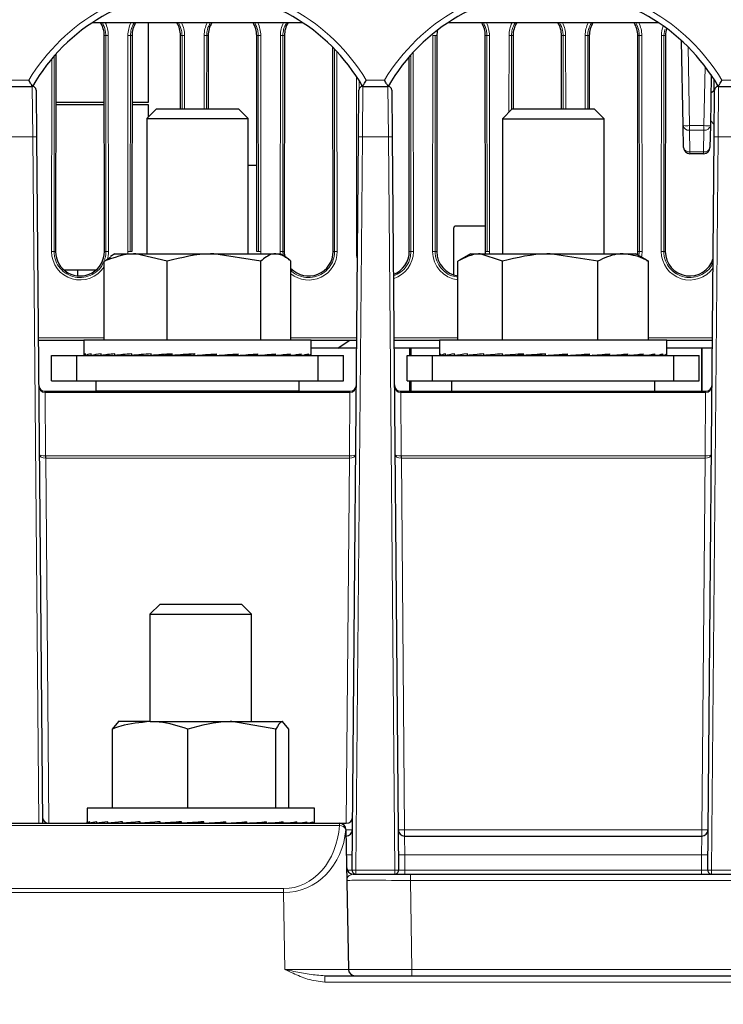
# Paper-space layout 'Blatt3' of a CAD drawing. Header units: millimetres. Extents: x 5 to 418, y 2 to 292.
# Tile 4 of 28: x 170 to 207, y 133 to 184. Entities that reach past the tile are written whole.
import ezdxf

# ---------------------------------------------------------------- set-up
doc = ezdxf.new("R2010")
doc.units = ezdxf.units.MM
doc.layers.add('SLD-0', color=7, linetype='Continuous')
doc.styles.add('SLDTEXTSTYLE1', font='TXT', dxfattribs={"width": 0.605})
doc.dimstyles.new('SLDDIMSTYLE3', dxfattribs={"dimtxt": 3.5, "dimasz": 3.302, "dimexe": 0, "dimexo": 0.0625, "dimgap": 0.875, "dimtad": 1, "dimlfac": 1.5, "dimrnd": 1e-09, "dimzin": 12, "dimdsep": 46, "dimtxsty": 'SLDTEXTSTYLE1', "dimsah": 1, "dimcen": 0.09, "dimadec": 0, "dimazin": 3, "dimtfac": 1, "dimtofl": 0, "dimtmove": 0, "dimatfit": 3, "dimfxl": 1, "dimfrac": 2, "dimtolj": 1, "dimtzin": 12, "dimarcsym": 0})

# ---------------------------------------------------------------- blocks, each defined once
blk = doc.blocks.new('_D_15')
at = {"layer": 'SLD-0', "color": 7}
for p, q in [((189.984, 248.694), (106.375, 248.694)), ((107.375, 128.76), (107.375, 248.694)), ((138.662, 128.76), (106.375, 128.76))]:
    blk.add_line(p, q, dxfattribs=at)
for points in [[(107.375, 248.694), (106.867, 245.392), (107.883, 245.392)], [(107.375, 128.76), (107.883, 132.062), (106.867, 132.062)]]:
    blk.add_solid(points, dxfattribs=at)
at = {"layer": 'SLD-0', "color": 7, "insert": (102.864, 182.711), "char_height": 3.5, "attachment_point": 1, "rotation": 90, "style": 'SLDTEXTSTYLE1'}
blk.add_mtext('179,9', dxfattribs=at)
blk = doc.blocks.new('_D_16')
at = {"layer": 'SLD-0', "color": 7}
for p, q in [((135.329, 131.427), (135.329, 266.667)), ((325.329, 131.427), (325.329, 266.667)), ((135.329, 265.667), (325.329, 265.667))]:
    blk.add_line(p, q, dxfattribs=at)
for points in [[(135.329, 265.667), (138.631, 265.159), (138.631, 266.175)], [(325.329, 265.667), (322.027, 266.175), (322.027, 265.159)]]:
    blk.add_solid(points, dxfattribs=at)
at = {"layer": 'SLD-0', "color": 7, "insert": (226.318, 270.178), "char_height": 3.5, "attachment_point": 1, "style": 'SLDTEXTSTYLE1'}
blk.add_mtext('285', dxfattribs=at)

psp = doc.layouts.new('Blatt3')

# ---------------------------------------------------------------- linework, layer by layer
at = {"color": 7, "linetype": 'Continuous', "lineweight": 25}
for p, q in [((185.3597, 184.0937), (174.2976, 184.0937)), ((177.262, 179.9275), (177.262, 184.0937)), ((204.0264, 184.0937), (192.9643, 184.0937)), ((174.9441, 172.0937), (174.9337, 183.427)), ((176.3903, 183.427), (176.3799, 172.0937)), ((178.9373, 179.5775), (178.9337, 183.427)), ((180.3903, 183.427), (180.3868, 179.5775)), ((182.9441, 172.0937), (182.9337, 183.427)), ((184.3903, 183.427), (184.3799, 172.0937)), ((192.3903, 183.427), (192.3799, 172.0937)), ((194.9441, 172.0937), (194.9337, 183.427)), ((196.3903, 183.427), (196.3868, 179.5749)), ((198.9373, 179.5749), (198.9337, 183.427)), ((200.3903, 183.427), (200.3868, 179.5749)), ((202.9441, 172.0937), (202.9337, 183.427)), ((204.3903, 183.427), (204.3799, 172.0937)), ((205.3144, 178.6982), (205.2367, 183.1504)), ((172.3894, 182.4484), (172.3799, 172.0937)), ((186.9441, 172.0937), (186.9343, 182.8013)), ((190.9441, 172.0937), (190.9348, 182.3112)), ((206.7894, 181.3556), (206.743, 178.6982)), ((206.9364, 180.5394), (206.9358, 181.1326)), ((169.8332, 180.7603), (171.1575, 180.7603)), ((171.3575, 180.5621), (171.3788, 178.1169)), ((188.2786, 178.1169), (188.2999, 180.5621)), ((188.4999, 180.7603), (189.8241, 180.7603)), ((190.0241, 180.5621), (190.0455, 178.1169)), ((206.7732, 180.4273), (206.9666, 180.5602)), ((206.9452, 178.1169), (206.9666, 180.5621)), ((207.1666, 180.7603), (208.4908, 180.7603)), ((174.9371, 179.7941), (172.387, 179.7941)), ((172.3871, 179.9275), (174.9369, 179.9275)), ((177.262, 179.7941), (176.387, 179.7941)), ((176.3871, 179.9275), (177.262, 179.9275)), ((177.262, 179.1661), (177.262, 179.7941)), ((177.6734, 179.5775), (177.162, 179.0661)), ((177.6734, 179.5775), (181.984, 179.5775)), ((182.4954, 179.0661), (181.984, 179.5775)), ((196.34, 179.5749), (195.8287, 179.0636)), ((196.34, 179.5749), (200.6507, 179.5749)), ((201.162, 179.0636), (200.6507, 179.5749)), ((177.162, 179.0661), (177.162, 171.9775)), ((177.162, 179.0661), (182.4954, 179.0661)), ((182.4954, 171.9775), (182.4954, 179.0661)), ((195.8287, 179.0636), (195.8287, 171.9749)), ((195.8287, 179.0636), (201.162, 179.0636)), ((201.162, 171.9749), (201.162, 179.0636)), ((206.9509, 178.7603), (206.7477, 178.9671)), ((206.9392, 177.4275), (206.938, 178.7734)), ((205.3343, 177.5545), (205.3144, 178.6982)), ((206.743, 178.6982), (206.723, 177.5545)), ((171.3788, 178.1169), (171.6932, 142.0937)), ((187.9427, 139.6287), (188.2786, 178.1169)), ((190.0455, 178.1169), (190.3813, 139.6287)), ((206.6094, 139.6287), (206.9452, 178.1169)), ((206.3897, 177.227), (205.6676, 177.227)), ((182.4954, 176.627), (182.94, 176.627)), ((193.262, 173.2937), (193.262, 170.8744)), ((194.9429, 173.427), (193.3954, 173.427)), ((174.9253, 171.5904), (175.2671, 171.797)), ((174.9253, 167.4441), (174.9253, 171.5904)), ((175.4954, 171.9775), (175.259, 171.841)), ((175.4954, 171.9775), (176.5827, 171.9775)), ((178.2402, 171.5904), (176.5827, 171.9775)), ((176.5827, 171.9775), (180.6919, 171.9775)), ((178.2402, 167.4441), (178.2402, 171.5904)), ((183.1436, 171.5904), (180.6919, 171.9775)), ((180.6919, 171.9775), (183.9378, 171.9775)), ((183.1436, 167.4441), (183.1436, 171.5904)), ((183.9378, 171.9775), (184.162, 171.9775)), ((184.3984, 171.841), (184.162, 171.9775)), ((184.7321, 167.4441), (184.7321, 171.5904)), ((193.4949, 167.4416), (193.4949, 171.5879)), ((194.162, 171.9749), (193.5796, 171.6387)), ((194.162, 171.9749), (194.6668, 171.9749)), ((195.8388, 171.5879), (194.6668, 171.9749)), ((194.6668, 171.9749), (198.339, 171.9749)), ((195.8388, 167.4416), (195.8388, 171.5879)), ((200.8392, 171.5879), (198.339, 171.9749)), ((198.339, 171.9749), (202.1675, 171.9749)), ((200.8392, 167.4416), (200.8392, 171.5879)), ((202.1675, 171.9749), (202.8287, 171.9749)), ((203.4111, 171.6387), (202.8287, 171.9749)), ((203.4011, 171.6214), (203.4958, 171.5879)), ((203.4958, 167.4416), (203.4958, 171.5879)), ((172.8179, 171.1274), (174.5061, 171.1274)), ((173.5287, 171.1274), (173.5287, 170.8173)), ((173.862, 167.427), (171.4721, 167.427)), ((173.862, 167.4441), (173.862, 166.6557)), ((185.4867, 167.4441), (173.862, 167.4441)), ((185.7954, 167.4441), (185.4867, 167.4441)), ((185.7954, 166.6557), (185.7954, 167.4441)), ((188.1853, 167.427), (185.7954, 167.427)), ((187.1954, 167.027), (187.7837, 167.427)), ((192.5287, 167.427), (190.1387, 167.427)), ((192.5287, 167.4416), (192.5287, 166.6696)), ((203.5516, 167.4416), (192.5287, 167.4416)), ((204.462, 167.4416), (203.5516, 167.4416)), ((204.462, 166.6696), (204.462, 167.4416)), ((206.852, 167.427), (204.462, 167.427)), ((188.1818, 167.027), (185.7954, 167.027)), ((190.962, 167.027), (190.1422, 167.027)), ((191.0287, 167.027), (190.962, 167.027)), ((190.962, 167.027), (190.962, 166.6416)), ((191.0287, 167.027), (191.0287, 166.6416)), ((192.5287, 167.027), (191.0287, 167.027)), ((206.2954, 167.027), (204.462, 167.027)), ((206.2954, 164.7603), (206.2954, 167.027)), ((206.2954, 167.027), (206.2954, 164.7603)), ((206.8485, 167.027), (206.2954, 167.027)), ((172.162, 165.3108), (172.162, 166.6441)), ((172.162, 166.6441), (173.4954, 166.6441)), ((173.4954, 165.3108), (173.4954, 166.6441)), ((173.4954, 166.6441), (186.162, 166.6441)), ((173.8644, 166.6441), (173.9458, 166.6447)), ((173.9458, 166.6441), (173.9458, 166.7241)), ((173.9458, 166.6441), (174.2533, 166.6462)), ((174.0123, 166.6441), (174.2533, 166.6458)), ((174.2533, 166.6441), (174.2533, 166.7241)), ((174.2533, 166.6441), (174.775, 166.6479)), ((174.3836, 166.6441), (174.775, 166.647)), ((174.775, 166.6441), (174.775, 166.7241)), ((174.775, 166.6441), (175.491, 166.6498)), ((174.9642, 166.6441), (175.491, 166.6485)), ((175.491, 166.6441), (175.491, 166.7241)), ((175.491, 166.6441), (176.3736, 166.6523)), ((175.638, 166.6455), (175.638, 166.6441)), ((176.3736, 166.6441), (176.3736, 166.7241)), ((176.3736, 166.6441), (177.389, 166.6559)), ((177.389, 166.6441), (177.389, 166.7241)), ((177.389, 166.6441), (178.1152, 166.656)), ((178.4982, 166.6441), (178.4982, 166.7241)), ((178.4982, 166.6441), (178.8942, 166.656)), ((179.6584, 166.6441), (179.6584, 166.7241)), ((180.5286, 166.656), (180.5286, 166.7037)), ((180.8253, 166.6441), (180.5286, 166.656)), ((180.8253, 166.6441), (180.8253, 166.7241)), ((181.3213, 166.656), (181.3213, 166.6788)), ((181.9538, 166.6441), (181.3213, 166.656)), ((181.9538, 166.6441), (181.9538, 166.7241)), ((183.0007, 166.6441), (182.1074, 166.6554)), ((183.0007, 166.6441), (183.0007, 166.7241)), ((183.9257, 166.6441), (183.1002, 166.6522)), ((183.9257, 166.6441), (183.9257, 166.7241)), ((184.6932, 166.6441), (183.9872, 166.6499)), ((184.0194, 166.6441), (184.0194, 166.6497)), ((184.1664, 166.6441), (184.0194, 166.6455)), ((184.1664, 166.6441), (184.1664, 166.6485)), ((184.6932, 166.6441), (184.6932, 166.7241)), ((184.8823, 166.6441), (184.7051, 166.6455)), ((185.2738, 166.6441), (184.7271, 166.6481)), ((184.8823, 166.6441), (184.8823, 166.647)), ((185.2738, 166.6441), (185.2738, 166.7241)), ((185.4041, 166.6441), (185.2791, 166.645)), ((185.6451, 166.6441), (185.2884, 166.6466)), ((185.4041, 166.6441), (185.4041, 166.6458)), ((185.6451, 166.6441), (185.6451, 166.7241)), ((185.7115, 166.6441), (185.6466, 166.6446)), ((185.7929, 166.6441), (185.6483, 166.6451)), ((185.7115, 166.6441), (185.7115, 166.6447)), ((185.7929, 166.6441), (185.7929, 166.7241)), ((186.162, 165.3108), (186.162, 166.6441)), ((186.162, 166.6441), (187.4954, 166.6441)), ((187.4954, 165.3108), (187.4954, 166.6441)), ((190.8287, 165.3083), (190.8287, 166.6416)), ((190.8287, 166.6416), (192.162, 166.6416)), ((192.162, 165.3083), (192.162, 166.6416)), ((192.162, 166.6416), (204.8287, 166.6416)), ((192.5428, 166.6416), (192.5771, 166.6418)), ((192.5771, 166.6416), (192.5771, 166.7216)), ((192.5771, 166.6416), (192.8389, 166.6434)), ((192.7372, 166.6416), (192.8389, 166.6423)), ((192.8389, 166.6416), (192.8389, 166.7216)), ((192.8389, 166.6416), (193.318, 166.645)), ((193.1529, 166.6416), (193.318, 166.6428)), ((193.318, 166.6416), (193.318, 166.7216)), ((193.318, 166.6416), (193.9961, 166.6468)), ((193.7739, 166.6416), (193.9961, 166.6435)), ((193.9961, 166.6416), (193.9961, 166.7216)), ((193.9961, 166.6416), (194.8471, 166.6492)), ((194.3047, 166.6443), (194.3047, 166.6416)), ((194.8471, 166.6416), (194.8471, 166.7216)), ((194.8471, 166.6416), (195.8383, 166.6525)), ((195.8383, 166.6416), (195.8383, 166.7216)), ((195.8383, 166.6416), (196.6292, 166.6535)), ((196.9317, 166.6416), (196.9317, 166.7216)), ((196.9317, 166.6416), (197.3971, 166.6535)), ((198.0851, 166.6416), (198.0851, 166.7216)), ((199.0283, 166.6535), (199.0283, 166.7061)), ((199.2542, 166.6416), (199.0283, 166.6535)), ((199.2542, 166.6416), (199.2542, 166.7216)), ((199.829, 166.6535), (199.829, 166.6815)), ((200.3942, 166.6416), (199.829, 166.6535)), ((200.3942, 166.6416), (200.3942, 166.7216)), ((200.5784, 166.6535), (200.5784, 166.6549)), ((201.4613, 166.6416), (200.5784, 166.6535)), ((201.4613, 166.6416), (201.4613, 166.7216)), ((202.4143, 166.6416), (201.5703, 166.6502)), ((202.4143, 166.6416), (202.4143, 166.7216)), ((203.2168, 166.6416), (202.4827, 166.6478)), ((202.686, 166.6416), (202.686, 166.6461)), ((202.9946, 166.6416), (202.686, 166.6443)), ((202.9946, 166.6416), (202.9946, 166.6435)), ((203.2168, 166.6416), (203.2168, 166.7216)), ((203.6727, 166.6416), (203.2462, 166.6449)), ((203.8378, 166.6416), (203.2556, 166.646)), ((203.6727, 166.6416), (203.6727, 166.6428)), ((203.8378, 166.6416), (203.8378, 166.7216)), ((204.1518, 166.6416), (203.8516, 166.6437)), ((204.2535, 166.6416), (203.8557, 166.6444)), ((204.1518, 166.6416), (204.1518, 166.6423)), ((204.2535, 166.6416), (204.2535, 166.7216)), ((204.4136, 166.6416), (204.2575, 166.6426)), ((204.4479, 166.6416), (204.2583, 166.6429)), ((204.4136, 166.6416), (204.4136, 166.6418)), ((204.4479, 166.6416), (204.4479, 166.7216)), ((204.8287, 165.3083), (204.8287, 166.6416)), ((204.8287, 166.6416), (206.162, 166.6416)), ((206.162, 165.3083), (206.162, 166.6416)), ((172.162, 165.3108), (173.4954, 165.3108)), ((173.4954, 165.3108), (186.162, 165.3108)), ((174.4954, 165.3108), (174.4954, 164.7775)), ((185.162, 164.7775), (185.162, 165.3108)), ((186.162, 165.3108), (187.4954, 165.3108)), ((190.8287, 165.3083), (192.162, 165.3083)), ((190.962, 165.3083), (190.962, 164.7603)), ((191.0287, 165.3083), (191.0287, 164.7603)), ((192.162, 165.3083), (204.8287, 165.3083)), ((193.162, 165.3083), (193.162, 164.7749)), ((203.8287, 164.7749), (203.8287, 165.3083)), ((204.8287, 165.3083), (206.162, 165.3083)), ((171.8258, 164.7603), (171.8275, 164.7603)), ((171.8275, 164.7603), (187.8299, 164.7603)), ((174.4954, 164.7775), (174.5125, 164.7603)), ((174.4954, 164.7775), (185.162, 164.7775)), ((185.1449, 164.7603), (185.162, 164.7775)), ((187.8299, 164.6889), (187.8299, 164.7603)), ((187.8299, 164.7603), (187.8316, 164.7603)), ((190.4925, 164.7603), (190.4941, 164.7603)), ((190.4941, 164.7603), (206.4966, 164.7603)), ((193.162, 164.7749), (193.1766, 164.7603)), ((193.162, 164.7749), (203.8287, 164.7749)), ((203.8141, 164.7603), (203.8287, 164.7749)), ((206.4966, 164.6889), (206.4966, 164.7603)), ((206.4966, 164.7603), (206.4982, 164.7603)), ((177.862, 153.5937), (177.3287, 153.0603)), ((177.862, 153.5937), (178.0312, 153.5937)), ((178.0312, 153.5937), (182.1287, 153.5937)), ((182.662, 153.0603), (182.1287, 153.5937)), ((177.3287, 153.0603), (177.3287, 147.427)), ((177.3287, 153.0603), (177.5402, 153.0603)), ((177.5402, 153.0603), (182.662, 153.0603)), ((182.662, 147.427), (182.662, 153.0603)), ((175.361, 147.04), (175.7026, 147.427)), ((177.3366, 147.427), (175.6621, 147.427)), ((177.3366, 147.427), (181.6294, 147.427)), ((183.9466, 147.04), (181.6294, 147.427)), ((181.6294, 147.427), (184.2881, 147.427)), ((184.6297, 147.04), (184.2881, 147.427)), ((175.361, 142.8937), (175.361, 147.04)), ((179.3122, 142.8937), (179.3122, 147.04)), ((183.9466, 142.8937), (183.9466, 147.04)), ((184.6297, 142.8937), (184.6297, 147.04)), ((174.0287, 142.8937), (174.0287, 142.1628)), ((185.962, 142.8937), (174.0287, 142.8937)), ((185.962, 142.1628), (185.962, 142.8937)), ((150.8091, 142.0937), (187.2747, 142.0937)), ((174.0308, 142.0937), (174.0308, 142.1737)), ((174.0308, 142.0937), (174.1765, 142.0946)), ((174.1144, 142.0937), (174.1765, 142.0941)), ((174.1765, 142.0937), (174.1765, 142.1737)), ((174.1765, 142.0937), (174.5457, 142.0962)), ((174.4239, 142.0937), (174.5457, 142.0945)), ((174.5457, 142.0937), (174.5457, 142.1737)), ((174.5457, 142.0937), (175.1244, 142.0979)), ((174.9476, 142.0937), (175.1244, 142.0951)), ((175.1244, 142.0937), (175.1244, 142.1737)), ((175.1244, 142.0937), (175.8903, 142.0999)), ((175.6652, 142.0937), (175.8047, 142.0949)), ((175.8047, 142.0992), (175.8047, 142.0937)), ((175.8903, 142.0937), (175.8903, 142.1737)), ((175.8903, 142.0937), (176.814, 142.1027)), ((176.814, 142.0937), (176.814, 142.1737)), ((176.814, 142.0937), (177.7609, 142.1056)), ((177.8599, 142.0937), (177.8599, 142.1737)), ((177.8599, 142.0937), (178.4955, 142.1056)), ((178.9878, 142.0937), (178.9878, 142.1737)), ((178.9878, 142.0937), (179.2877, 142.1056)), ((180.1071, 142.1618), (180.1545, 142.1737)), ((180.1071, 142.1056), (180.1071, 142.1618)), ((180.1545, 142.0937), (180.1071, 142.1056)), ((180.1545, 142.0937), (180.1545, 142.1737)), ((180.9222, 142.1056), (180.9222, 142.1464)), ((181.3151, 142.0937), (180.9222, 142.1056)), ((181.3151, 142.0937), (181.3151, 142.1737)), ((181.7017, 142.1056), (181.7017, 142.1209)), ((182.4249, 142.0937), (181.7017, 142.1056)), ((182.4249, 142.0937), (182.4249, 142.1737)), ((183.4414, 142.0937), (182.5611, 142.1039)), ((183.4414, 142.0937), (183.4414, 142.1737)), ((184.3255, 142.0937), (183.529, 142.101)), ((184.186, 142.0937), (184.186, 142.0949)), ((184.3255, 142.0937), (184.3255, 142.1737)), ((184.8663, 142.0937), (184.3667, 142.0978)), ((185.0431, 142.0937), (184.3783, 142.0989)), ((184.8663, 142.0937), (184.8663, 142.0951)), ((185.0431, 142.0937), (185.0431, 142.1737)), ((185.445, 142.0937), (185.0648, 142.0964)), ((185.5668, 142.0937), (185.0708, 142.0972)), ((185.445, 142.0937), (185.445, 142.0945)), ((185.5668, 142.0937), (185.5668, 142.1737)), ((185.8142, 142.0937), (185.5754, 142.0953)), ((185.8763, 142.0937), (185.5774, 142.0957)), ((185.8142, 142.0937), (185.8142, 142.0941)), ((185.8763, 142.0937), (185.8763, 142.1737)), ((185.9599, 142.0937), (185.8777, 142.0942)), ((185.9599, 142.0937), (185.9599, 142.1519)), ((187.2747, 142.0937), (187.2879, 142.0937)), ((187.2879, 142.0937), (187.6338, 142.0937)), ((187.6212, 141.7661), (187.7494, 134.4212)), ((190.6961, 141.427), (206.2946, 141.427)), ((187.9896, 139.427), (191.0006, 139.427)), ((191.0006, 139.427), (269.6568, 139.427)), ((186.5082, 134.0937), (274.1492, 134.0937))]:
    psp.add_line(p, q, dxfattribs=at)
at = {"color": 7, "linetype": 'Continuous', "lineweight": 18}
for p, q in [((174.9337, 183.427), (175.0145, 183.427)), ((175.0248, 172.0937), (175.0145, 183.427)), ((175.1476, 183.4293), (175.158, 172.096)), ((176.1661, 172.096), (176.1764, 183.4293)), ((176.3096, 183.427), (176.2992, 172.0937)), ((176.3903, 183.427), (176.3096, 183.427)), ((178.9337, 183.427), (179.0145, 183.427)), ((179.018, 179.5775), (179.0145, 183.427)), ((179.1476, 183.4293), (179.1511, 179.5775)), ((180.1729, 179.5775), (180.1764, 183.4293)), ((180.3096, 183.427), (180.3061, 179.5775)), ((180.3903, 183.427), (180.3096, 183.427)), ((182.9337, 183.427), (183.0145, 183.427)), ((183.0248, 172.0937), (183.0145, 183.427)), ((183.1476, 183.4293), (183.158, 172.096)), ((184.1661, 172.096), (184.1764, 183.4293)), ((184.3096, 183.427), (184.2992, 172.0937)), ((184.3903, 183.427), (184.3096, 183.427)), ((192.1661, 172.096), (192.1764, 183.4293)), ((192.3096, 183.427), (192.2992, 172.0937)), ((192.3903, 183.427), (192.3096, 183.427)), ((194.9337, 183.427), (195.0145, 183.427)), ((195.0248, 172.0937), (195.0145, 183.427)), ((195.1476, 183.4293), (195.158, 172.096)), ((196.1727, 179.4077), (196.1764, 183.4293)), ((196.3096, 183.427), (196.306, 179.5409)), ((196.3903, 183.427), (196.3096, 183.427)), ((198.9337, 183.427), (199.0145, 183.427)), ((199.018, 179.5749), (199.0145, 183.427)), ((199.1476, 183.4293), (199.1511, 179.5749)), ((200.1729, 179.5749), (200.1764, 183.4293)), ((200.3096, 183.427), (200.306, 179.5749)), ((200.3903, 183.427), (200.3096, 183.427)), ((202.9337, 183.427), (203.0145, 183.427)), ((203.0248, 172.0937), (203.0145, 183.427)), ((203.1476, 183.4293), (203.158, 172.096)), ((204.1661, 172.096), (204.1764, 183.4293)), ((204.3096, 183.427), (204.2992, 172.0937)), ((204.3485, 183.7438), (204.3096, 183.427)), ((204.3903, 183.427), (204.3096, 183.427)), ((187.0248, 172.0937), (187.0151, 182.719)), ((187.1484, 182.5789), (187.158, 172.096)), ((191.0248, 172.0937), (191.0154, 182.403)), ((191.1484, 182.5496), (191.158, 172.096)), ((205.5756, 182.8268), (205.6477, 178.6982)), ((172.1661, 172.096), (172.1753, 182.2027)), ((172.3086, 182.3576), (172.2992, 172.0937)), ((206.4097, 178.6982), (206.464, 181.8092)), ((170.0189, 181.0878), (170.9718, 181.0878)), ((188.1661, 172.096), (188.1745, 181.2783)), ((188.3074, 181.0721), (188.307, 180.6131)), ((188.6856, 181.0878), (189.6385, 181.0878)), ((207.3522, 181.0878), (208.2557, 181.0878)), ((171.1788, 178.1169), (171.1575, 180.7603)), ((188.4999, 180.7603), (188.4786, 178.1169)), ((189.8455, 178.1169), (189.8241, 180.7603)), ((207.1666, 180.7603), (207.1452, 178.1169)), ((205.6477, 178.6982), (206.4097, 178.6982)), ((205.6477, 178.6982), (205.6477, 178.4642)), ((206.4097, 178.4642), (205.6477, 178.4642)), ((205.6477, 178.4642), (205.6676, 177.3205)), ((206.3897, 177.3205), (206.4097, 178.4642)), ((206.4097, 178.6982), (206.4097, 178.4642)), ((171.1788, 178.1169), (169.8119, 178.1169)), ((171.4932, 142.0937), (171.1788, 178.1169)), ((188.4786, 178.1169), (188.1427, 139.6287)), ((189.8455, 178.1169), (188.4786, 178.1169)), ((190.1813, 139.6287), (189.8455, 178.1169)), ((207.1452, 178.1169), (206.8094, 139.6287)), ((208.5121, 178.1169), (207.1452, 178.1169)), ((205.6676, 177.3205), (206.3897, 177.3205)), ((205.6676, 177.3205), (205.6676, 177.227)), ((206.3897, 177.3205), (206.3897, 177.227)), ((172.3799, 172.0937), (172.2992, 172.0937)), ((174.9441, 172.0937), (175.0248, 172.0937)), ((176.3799, 172.0937), (176.2992, 172.0937)), ((182.9441, 172.0937), (183.0248, 172.0937)), ((184.2992, 172.0937), (184.3195, 171.8866)), ((184.3799, 172.0937), (184.2992, 172.0937)), ((186.9441, 172.0937), (187.0248, 172.0937)), ((190.9441, 172.0937), (191.0248, 172.0937)), ((192.3799, 172.0937), (192.2992, 172.0937)), ((194.9441, 172.0937), (195.0248, 172.0937)), ((202.9441, 172.0937), (203.0248, 172.0937)), ((202.9981, 171.8771), (203.0248, 172.0937)), ((204.3799, 172.0937), (204.2992, 172.0937)), ((171.4709, 167.5627), (174.9253, 167.5627)), ((184.7321, 167.5627), (188.1865, 167.5627)), ((190.1376, 167.5627), (193.4949, 167.5627)), ((203.4958, 167.5627), (206.8531, 167.5627)), ((171.8275, 164.6889), (171.8275, 164.7603)), ((171.8275, 164.6889), (171.8564, 161.3764)), ((187.8299, 164.6889), (171.8275, 164.6889)), ((187.801, 161.3764), (187.8299, 164.6889)), ((190.4941, 164.6889), (190.4941, 164.7603)), ((190.4941, 164.6889), (190.523, 161.3764)), ((206.4966, 164.6889), (190.4941, 164.6889)), ((206.4677, 161.3764), (206.4966, 164.6889)), ((171.8593, 161.3764), (171.8593, 161.2496)), ((171.8593, 161.3764), (187.7981, 161.3764)), ((171.8593, 161.2496), (172.0265, 142.0937)), ((187.7981, 161.2496), (171.8593, 161.2496)), ((187.6309, 142.0937), (187.7981, 161.2496)), ((187.7981, 161.3764), (187.7981, 161.2496)), ((190.526, 161.3764), (190.526, 161.2496)), ((190.526, 161.3764), (206.4647, 161.3764)), ((190.526, 161.2496), (190.6961, 141.7574)), ((206.4647, 161.2496), (190.526, 161.2496)), ((206.2946, 141.7574), (206.4647, 161.2496)), ((206.4647, 161.3764), (206.4647, 161.2496)), ((187.2747, 141.9746), (187.2747, 142.0937)), ((187.2747, 141.9746), (150.8091, 141.9746)), ((187.6213, 141.7574), (187.628, 141.7574)), ((187.628, 141.7574), (187.628, 141.427)), ((190.6961, 141.7574), (190.6961, 141.427)), ((190.6961, 141.7574), (206.2946, 141.7574)), ((206.2946, 141.7574), (206.2946, 141.427)), ((190.6961, 141.427), (190.7076, 140.4357)), ((206.2831, 140.4357), (206.2946, 141.427)), ((190.7076, 140.4357), (190.7147, 139.6287)), ((206.2831, 140.4357), (190.7076, 140.4357)), ((206.276, 139.6287), (206.2831, 140.4357)), ((188.1427, 139.427), (188.1427, 139.6287)), ((188.1427, 139.6287), (190.1813, 139.6287)), ((190.1813, 139.427), (190.1813, 139.6287)), ((190.7147, 139.427), (190.7147, 139.6287)), ((190.7147, 139.6287), (206.276, 139.6287)), ((206.276, 139.427), (206.276, 139.6287)), ((206.8094, 139.427), (206.8094, 139.6287)), ((206.8094, 139.6287), (208.848, 139.6287)), ((191.0006, 139.427), (191.0006, 139.0995)), ((191.0006, 139.0995), (191.0822, 134.4212)), ((269.6568, 139.0995), (191.0006, 139.0995)), ((153.7377, 138.6661), (184.3461, 138.6661)), ((184.3461, 138.4577), (153.7377, 138.4577)), ((184.3461, 138.4577), (184.3461, 138.6661)), ((184.4166, 134.4212), (184.3461, 138.4577)), ((191.0822, 134.4212), (191.0822, 134.0937)), ((191.0822, 134.4212), (269.5752, 134.4212)), ((186.5082, 134.0937), (186.5082, 133.7661)), ((274.1492, 133.7661), (186.5082, 133.7661))]:
    psp.add_line(p, q, dxfattribs=at)
for centre, radius, start, end in [((179.8287, 175.7434), 10.3444, 31.10772, 148.89228), ((198.4954, 175.7434), 10.3444, 31.10772, 148.89228), ((173.662, 183.428), 1.4856, 0.05241, 26.62195), ((177.662, 183.428), 1.4856, 153.37805, 179.94759), ((177.662, 183.428), 1.4856, 0.05241, 26.62195), ((181.662, 183.428), 1.4856, 153.37805, 179.94759), ((181.662, 183.428), 1.4856, 0.05241, 26.62195), ((185.662, 183.428), 1.4856, 153.37805, 179.94759), ((193.662, 183.428), 1.4856, 0.05241, 26.62195), ((197.662, 183.428), 1.4856, 153.37805, 179.94759), ((197.662, 183.428), 1.4856, 0.05241, 26.62195), ((201.662, 183.428), 1.4856, 153.37805, 179.94759), ((201.662, 183.428), 1.4856, 0.05241, 26.62195), ((205.662, 183.428), 1.4856, 160.20504, 179.94759), ((175.1186, 181.2795), 2.15, 89.22651, 92.77593), ((176.2054, 181.2795), 2.15, 87.22407, 90.77349), ((179.1186, 181.2795), 2.15, 89.22651, 92.77593), ((180.2054, 181.2795), 2.15, 87.22407, 90.77349), ((183.1186, 181.2795), 2.15, 89.22651, 92.77593), ((184.2054, 181.2795), 2.15, 87.22407, 90.77349), ((192.2054, 181.2795), 2.15, 87.22407, 90.77349), ((195.1186, 181.2795), 2.15, 89.22651, 92.77593), ((196.2054, 181.2795), 2.15, 87.22407, 90.77349), ((199.1186, 181.2795), 2.15, 89.22651, 92.77593), ((200.2054, 181.2795), 2.15, 87.22407, 90.77349), ((203.1186, 181.2795), 2.15, 89.22651, 92.77593), ((204.2054, 181.2795), 2.15, 87.22407, 90.77349), ((205.481, 183.474), 4.7788, 268.00162, 271.99838), ((205.6053, 178.7582), 0.2971, 191.66458, 278.19814), ((206.5763, 183.474), 4.7788, 268.00162, 271.99838), ((206.4521, 178.7582), 0.2971, 261.80186, 348.33542), ((171.2788, 172.387), 5.7308, 89.0002, 90.9998), ((188.3786, 172.387), 5.7308, 89.0002, 90.9998), ((189.9455, 172.387), 5.7308, 89.0002, 90.9998), ((207.0452, 172.387), 5.7308, 89.0002, 90.9998), ((205.6253, 177.6146), 0.2971, 191.66458, 278.19814), ((206.4321, 177.6146), 0.2971, 261.80186, 348.33542), ((172.1951, 169.9462), 2.15, 87.22407, 90.77349), ((173.662, 172.0946), 1.496, 179.94759, 327.61119), ((175.129, 169.9462), 2.15, 89.22651, 92.77593), ((173.662, 172.0946), 1.496, 342.60397, 0.05241), ((176.1951, 169.9462), 2.15, 87.22407, 90.77349), ((177.662, 172.0946), 1.496, 179.94759, 184.49158), ((183.129, 169.9462), 2.15, 89.22651, 92.77593), ((181.662, 172.0946), 1.496, 355.50842, 0.05241), ((184.1951, 169.9462), 2.15, 87.22407, 90.77349), ((185.662, 172.0946), 1.496, 179.94759, 184.69233), ((185.662, 172.0946), 1.496, 231.56614, 0.05241), ((187.129, 169.9462), 2.15, 89.22651, 92.77593), ((189.662, 172.0946), 1.496, 179.94759, 195.78568), ((188.1615, 165.2656), 6.8304, 89.45843, 89.96156), ((189.662, 172.0946), 1.496, 287.44394, 0.05241), ((191.129, 169.9462), 2.15, 89.22651, 92.77593), ((192.1951, 169.9462), 2.15, 87.22407, 90.77349), ((193.662, 172.0946), 1.496, 179.94759, 263.58627), ((195.129, 169.9462), 2.15, 89.22651, 92.77593), ((193.662, 172.0946), 1.496, 355.41094, 0.05241), ((203.129, 169.9462), 2.15, 89.22651, 92.77593), ((201.662, 172.0946), 1.496, 348.70214, 0.05241), ((204.1951, 169.9462), 2.15, 87.22407, 90.77349), ((205.662, 172.0946), 1.496, 179.94759, 324.8489), ((190.6737, 164.6998), 2.8427, 178.78001, 180.21999), ((209.3403, 164.6998), 2.8427, 178.78001, 180.21999), ((143.433, 161.0649), 28.425, 0.3722, 0.6278), ((216.2243, 161.0649), 28.425, 179.3722, 179.6278), ((162.0997, 161.0649), 28.425, 0.3722, 0.6278), ((234.891, 161.0649), 28.425, 179.3722, 179.6278), ((187.274, 141.7611), 0.3326, 0.96004, 89.87659), ((187.3055, 141.655), 0.3211, 20.35329, 95.50029), ((187.7946, 151.3073), 9.5514, 269.0002, 270.9998), ((190.5294, 151.3073), 9.5514, 269.0002, 270.9998), ((206.4613, 151.3073), 9.5514, 269.0002, 270.9998), ((187.7902, 149.4361), 9.0018, 269.07218, 271.01565), ((190.541, 149.9856), 9.5514, 269.0002, 270.9998), ((206.4497, 149.9856), 9.5514, 269.0002, 270.9998), ((188.0427, 133.8988), 5.7308, 89.0002, 90.9998), ((190.2813, 133.8988), 5.7308, 89.0002, 90.9998), ((206.7094, 133.8988), 5.7308, 89.0002, 90.9998)]:
    psp.add_arc(centre, radius, start, end, dxfattribs=at)
at = {"color": 7, "linetype": 'Continuous', "lineweight": 25}
for centre, radius, start, end in [((179.8287, 175.7492), 10.0111, 30.03672, 149.96328), ((198.4954, 175.7492), 10.0111, 30.03672, 149.96328), ((173.662, 183.4258), 1.2717, 0.05241, 31.67752), ((177.662, 183.4258), 1.2717, 148.32248, 179.94759), ((177.662, 183.4258), 1.2717, 0.05241, 31.67752), ((181.662, 183.4258), 1.2717, 148.32248, 179.94759), ((181.662, 183.4258), 1.2717, 0.05241, 31.67752), ((185.662, 183.4258), 1.2717, 148.32248, 179.94759), ((193.662, 183.4258), 1.2717, 0.05241, 31.67752), ((197.662, 183.4258), 1.2717, 148.32248, 179.94759), ((197.662, 183.4258), 1.2717, 0.05241, 31.67752), ((201.662, 183.4258), 1.2717, 148.32248, 179.94759), ((201.662, 183.4258), 1.2717, 0.05241, 31.67752), ((193.662, 183.4258), 1.2717, 167.20011, 179.94759), ((205.662, 183.4258), 1.2717, 162.91283, 179.94759), ((171.4938, 180.6674), 0.3333, 149.65827, 163.80146), ((188.1636, 180.6674), 0.3333, 16.20309, 30.37252), ((190.1604, 180.6674), 0.3333, 149.65827, 163.80146), ((206.8303, 180.6674), 0.3333, 16.20309, 30.37252), ((171.1575, 180.5603), 0.2, 0.5, 90), ((188.4999, 180.5603), 0.2, 90, 179.5), ((189.8241, 180.5603), 0.2, 0.5, 90), ((207.1666, 180.5603), 0.2, 90, 179.5), ((205.6676, 177.5603), 0.3333, 181, 270), ((206.3897, 177.5603), 0.3333, 270, 359), ((193.3954, 173.2937), 0.1333, 90, 180), ((173.662, 172.0925), 1.2821, 179.94759, 0.05241), ((185.662, 172.0925), 1.2821, 179.94759, 195.03411), ((185.662, 172.0925), 1.2821, 223.50571, 0.05241), ((189.662, 172.0925), 1.2821, 290.38094, 0.05241), ((193.662, 172.0925), 1.2821, 179.94759, 262.51067), ((193.662, 172.0925), 1.2821, 354.73899, 0.05241), ((201.662, 172.0925), 1.2821, 352.06001, 0.05241), ((205.662, 172.0925), 1.2821, 179.94759, 343.20779), ((171.8258, 165.0937), 0.3333, 180.5, 270), ((187.8316, 165.0937), 0.3333, 270, 359.5), ((190.4925, 165.0937), 0.3333, 180.5, 270), ((206.4982, 165.0937), 0.3333, 270, 359.5), ((168.9837, 164.6998), 2.8427, 359.78001, 1.21999), ((187.6504, 164.6998), 2.8427, 359.78001, 1.21999), ((172.0236, 142.427), 0.3333, 180.5, 270), ((187.2879, 141.7603), 0.3333, 1, 90), ((187.6338, 142.427), 0.3333, 270, 359.5), ((187.628, 141.7603), 0.3333, 270, 359.5), ((190.6961, 141.7603), 0.3333, 180.5, 270), ((206.2946, 141.7603), 0.3333, 270, 359.5), ((187.9896, 139.7603), 0.3333, 181, 270), ((188.1427, 139.627), 0.2, 179.5, 270), ((190.1813, 139.627), 0.2, 270, 0.5), ((206.8094, 139.627), 0.2, 179.5, 270), ((188.0827, 134.427), 0.3333, 181, 270)]:
    psp.add_arc(centre, radius, start, end, dxfattribs=at)
for centre, major_axis, ratio, start_param, end_param in [((179.8287, 166.6841), (5.9667, 0.0285), 0.068228, 2.9734526, 3.1698021), ((179.8287, 166.6841), (5.9667, 0.1077), 0.0659686, 2.7762381, 2.9725876), ((179.8287, 166.6841), (5.9667, 0.1827), 0.0611575, 2.579207, 2.7755565), ((179.8287, 166.6841), (5.9667, 0.2505), 0.0539918, 2.3824633, 2.5788128), ((179.8287, 166.6841), (5.9667, 0.3086), 0.0447609, 2.1860659, 2.3824154), ((179.8287, 166.6841), (5.9667, 0.3547), 0.0338298, 1.9900202, 2.1863697), ((179.8287, 166.6841), (5.9667, 0.3872), 0.0216224, 1.7942785, 1.9906281), ((179.8287, 166.6841), (4.1907, 0.2719), 0.0216224, 1.8924845, 1.9906281), ((179.8287, 166.6841), (5.9667, 0.4049), 0.0086036, 1.5987482, 1.7950978), ((179.8287, 166.6841), (4.1907, 0.2843), 0.0086036, 1.5987482, 1.7950978), ((179.8287, 166.6841), (5.9667, 0.4071), 0.0047371, 4.6835301, 4.8798796), ((179.8287, 166.6841), (5.9667, 0.3939), 0.0179006, 4.8790212, 5.0753707), ((179.8287, 166.6841), (5.9667, 0.3656), 0.0303932, 5.0746901, 5.2710397), ((179.8287, 166.6841), (5.9667, 0.3233), 0.041741, 5.2706403, 5.4669899), ((179.8287, 166.6841), (5.9667, 0.2685), 0.0515067, 5.4669337, 5.6632832), ((179.8287, 166.6841), (5.9667, 0.2033), 0.0593062, 5.6635805, 5.85993), ((179.8287, 166.6841), (5.9667, 0.1301), 0.0648264, 5.860537, 6.0568865), ((179.8287, 166.6841), (5.9667, 0.0518), 0.0678419, 6.057711, 6.2540605), ((179.8287, 166.6841), (5.9667, -0.0285), 0.068228, 6.2549758, 6.2835115), ((198.4954, 166.6816), (5.9667, 0.012), 0.0683655, 3.0139252, 3.1414548), ((198.4954, 166.6816), (5.9667, 0.0917), 0.0666449, 2.8166889, 3.0130384), ((198.4954, 166.6816), (5.9667, 0.1678), 0.0623444, 2.6196105, 2.81596), ((198.4954, 166.6816), (5.9667, 0.2373), 0.0556411, 2.4228014, 2.6191509), ((198.4954, 166.6816), (5.9667, 0.2976), 0.0468063, 2.2263307, 2.4226802), ((198.4954, 166.6816), (5.9667, 0.3463), 0.0361912, 2.030215, 2.2265646), ((198.4954, 166.6816), (5.9667, 0.3817), 0.0242088, 1.8344173, 2.0307668), ((198.4954, 166.6816), (4.1907, 0.2681), 0.0242088, 1.9516379, 2.0307668), ((198.4954, 166.6816), (5.9667, 0.4025), 0.0113172, 1.6388529, 1.8352025), ((198.4954, 166.6816), (4.1907, 0.2827), 0.0113172, 1.6680985, 1.8352025), ((198.4954, 166.6816), (5.9667, 0.4079), 0.0019981, 4.6434324, 4.8397819), ((198.4954, 166.6816), (5.9667, 0.3978), 0.0152386, 4.8389025, 5.035252), ((198.4954, 166.6816), (5.9667, 0.3726), 0.0279084, 5.0345254, 5.230875), ((198.4954, 166.6816), (5.9667, 0.333), 0.0395282, 5.2304113, 5.4267609), ((198.4954, 166.6816), (5.9667, 0.2807), 0.0496518, 5.4266316, 5.6229812), ((198.4954, 166.6816), (5.9667, 0.2174), 0.0578828, 5.6232077, 5.8195573), ((198.4954, 166.6816), (5.9667, 0.1456), 0.0638921, 5.8201068, 6.0164563), ((198.4954, 166.6816), (5.9667, 0.0681), 0.0674351, 6.0172456, 6.2135952), ((198.4954, 166.6816), (5.9667, -0.012), 0.0683655, 6.2145032, 6.2833232), ((179.9954, 142.1337), (5.9667, -0.0293), 0.0682189, 3.1152518, 3.1419275), ((179.9954, 142.1337), (5.9667, 0.0511), 0.067858, 2.9179868, 3.1143363), ((179.9954, 142.1337), (5.9667, 0.1294), 0.064867, 2.7208113, 2.9171608), ((179.9954, 142.1337), (5.9667, 0.2026), 0.0593696, 2.5238522, 2.7202017), ((179.9954, 142.1337), (5.9667, 0.2679), 0.0515904, 2.3272022, 2.5235517), ((179.9954, 142.1337), (5.9667, 0.3228), 0.0418416, 2.1309054, 2.327255), ((179.9954, 142.1337), (5.9667, 0.3652), 0.0305068, 1.9349522, 2.1313018), ((179.9954, 142.1337), (5.9667, 0.3937), 0.0180229, 1.739281, 1.9356306), ((179.9954, 142.1337), (4.1907, 0.2765), 0.0180229, 1.8124098, 1.9356306), ((179.9954, 142.1337), (5.9667, 0.4071), 0.0048634, 1.5437888, 1.7401384), ((179.9954, 142.1337), (4.1907, 0.2859), 0.0048634, 1.5437888, 1.7401384), ((179.9954, 142.1337), (5.9667, 0.4049), 0.008478, 4.7384893, 4.9348389), ((179.9954, 142.1337), (5.9667, 0.3874), 0.0215022, 4.9340182, 5.1303677), ((179.9954, 142.1337), (5.9667, 0.3551), 0.0337195, 5.1297573, 5.3261068), ((179.9954, 142.1337), (5.9667, 0.3091), 0.0446647, 5.3257998, 5.5221493), ((179.9954, 142.1337), (5.9667, 0.2511), 0.0539136, 5.5221938, 5.7185434), ((179.9954, 142.1337), (5.9667, 0.1834), 0.0611003, 5.7189344, 5.915284), ((179.9954, 142.1337), (5.9667, 0.1085), 0.0659348, 5.9159632, 6.1123128), ((179.9954, 142.1337), (5.9667, 0.0293), 0.0682189, 6.1131766, 6.2828504)]:
    psp.add_ellipse(centre, major_axis=major_axis, ratio=ratio, start_param=start_param, end_param=end_param, dxfattribs=at)
at = {"color": 7, "linetype": 'Continuous', "lineweight": 18}
for centre, major_axis, ratio, start_param, end_param in [((171.8258, 165.0937), (-0.0035, 0.4048), 0.8234953, 1.5707963, 3.132866), ((187.8316, 165.0937), (0.0035, 0.4048), 0.8234953, 3.1503193, 4.712389), ((190.4925, 165.0937), (-0.0035, 0.4048), 0.8234953, 1.5707963, 3.132866), ((206.4982, 165.0937), (0.0035, 0.4048), 0.8234953, 3.1503193, 4.712389), ((171.8304, 164.5603), (0.3334, -0.0026), 0.3855756, 1.5827298, 1.5858471), ((187.8269, 164.5603), (0.3334, 0.0026), 0.3855756, 1.5557455, 1.5588629), ((190.4971, 164.5603), (0.3334, -0.0026), 0.3855756, 1.5827298, 1.5858471), ((206.4936, 164.5603), (0.3334, 0.0026), 0.3855756, 1.5557455, 1.5588629), ((171.8576, 161.4439), (0.3333, 0.0029), 0.5831464, 3.1415927, 4.7067796), ((171.8576, 161.4439), (0.3333, 0.0029), 0.2027182, 3.1415927, 4.7067796), ((171.865, 160.7341), (-0.0182, 0.6421), 0.8301663, 6.2596996, 6.2652328), ((171.865, 160.6055), (-0.0089, 0.644), 0.5174996, 6.2732883, 6.2788215), ((187.7924, 160.7341), (0.0182, 0.6421), 0.8301663, 0.0179526, 0.0234857), ((187.7924, 160.6055), (0.0089, 0.644), 0.5174996, 0.0043638, 0.009897), ((187.7997, 161.4439), (0.3333, -0.0029), 0.5831464, 4.7179983, 6.2831853), ((187.7997, 161.4439), (0.3333, -0.0029), 0.2027182, 4.7179983, 6.2831853), ((190.5243, 161.4439), (0.3333, 0.0029), 0.5831464, 3.1415927, 4.7067796), ((190.5243, 161.4439), (0.3333, 0.0029), 0.2027182, 3.1415927, 4.7067796), ((190.5316, 160.7341), (-0.0182, 0.6421), 0.8301663, 6.2596996, 6.2652328), ((190.5316, 160.6055), (-0.0089, 0.644), 0.5174996, 6.2732883, 6.2788215), ((206.4591, 160.7341), (0.0182, 0.6421), 0.8301663, 0.0179526, 0.0234857), ((206.4591, 160.6055), (0.0089, 0.644), 0.5174996, 0.0043638, 0.009897), ((206.4664, 161.4439), (0.3333, -0.0029), 0.5831464, 4.7179983, 6.2831853), ((206.4664, 161.4439), (0.3333, -0.0029), 0.2027182, 4.7179983, 6.2831853), ((184.2815, 142.3179), (-0.1984, 3.6481), 0.8208541, 3.0969794, 4.5736258), ((184.2815, 142.1036), (-0.3577, 3.6313), 0.9129296, 3.0535026, 4.530149), ((184.2874, 141.7603), (3.3337, 0.0058), 0.0017445, 0.0000274, 0.0938727), ((187.6093, 139.627), (0.3334, 0.0017), 0.0052347, 6.2831122, 7.6306032), ((190.7147, 139.627), (0.3334, -0.0017), 0.0052347, 1.5709456, 3.1416657), ((206.276, 139.627), (0.3334, 0.0017), 0.0052347, 6.2831122, 7.8538324), ((191.0017, 139.0937), (3.3339, -0.0058), 0.0017443, 1.5711344, 3.1416261), ((184.4155, 134.427), (3.3339, -0.0058), 0.0017443, 4.7127271, 6.2832188), ((191.0831, 134.427), (3.3337, 0.0058), 0.0017445, 3.1416201, 4.7121118)]:
    psp.add_ellipse(centre, major_axis=major_axis, ratio=ratio, start_param=start_param, end_param=end_param, dxfattribs=at)
for points, knots in [([(175.0145, 183.427), (175.01, 183.5169), (174.9984, 183.7508), (174.8962, 183.963), (174.8333, 184.0937)], [0, 0, 0, 0, 0.3845587, 1, 1, 1, 1]), ([(176.4989, 184.0937), (176.4398, 183.9821), (176.329, 183.7729), (176.3158, 183.5371), (176.3096, 183.427)], [0, 0, 0, 0, 0.5333107, 1, 1, 1, 1]), ([(179.0145, 183.427), (179.01, 183.5169), (178.9984, 183.7508), (178.8962, 183.963), (178.8333, 184.0937)], [0, 0, 0, 0, 0.3845587, 1, 1, 1, 1]), ([(180.4989, 184.0937), (180.4398, 183.9821), (180.329, 183.7729), (180.3158, 183.5371), (180.3096, 183.427)], [0, 0, 0, 0, 0.5333107, 1, 1, 1, 1]), ([(183.0145, 183.427), (183.01, 183.5169), (182.9984, 183.7508), (182.8962, 183.963), (182.8333, 184.0937)], [0, 0, 0, 0, 0.3845587, 1, 1, 1, 1]), ([(184.4989, 184.0937), (184.4398, 183.9821), (184.329, 183.7729), (184.3158, 183.5371), (184.3096, 183.427)], [0, 0, 0, 0, 0.5333107, 1, 1, 1, 1]), ([(195.0145, 183.427), (195.01, 183.5169), (194.9984, 183.7508), (194.8962, 183.963), (194.8333, 184.0937)], [0, 0, 0, 0, 0.3845587, 1, 1, 1, 1]), ([(196.4989, 184.0937), (196.4398, 183.9821), (196.329, 183.7729), (196.3158, 183.5371), (196.3096, 183.427)], [0, 0, 0, 0, 0.5333107, 1, 1, 1, 1]), ([(199.0145, 183.427), (199.01, 183.5169), (198.9984, 183.7508), (198.8962, 183.963), (198.8333, 184.0937)], [0, 0, 0, 0, 0.3845587, 1, 1, 1, 1]), ([(200.4989, 184.0937), (200.4398, 183.9821), (200.329, 183.7729), (200.3158, 183.5371), (200.3096, 183.427)], [0, 0, 0, 0, 0.5333107, 1, 1, 1, 1]), ([(203.0145, 183.427), (203.01, 183.5169), (202.9984, 183.7508), (202.8962, 183.963), (202.8333, 184.0937)], [0, 0, 0, 0, 0.3845587, 1, 1, 1, 1]), ([(172.2992, 172.0937), (172.3044, 172.0043), (172.3184, 171.7621), (172.4674, 171.386), (172.7668, 171.0301), (173.1695, 170.7937), (173.6265, 170.704), (174.0898, 170.7698), (174.4967, 170.9884), (174.7753, 171.2558), (174.8551, 171.461), (174.8794, 171.5233)], [0, 0, 0, 0, 0.07299768, 0.19769361, 0.32238679, 0.44706053, 0.57171208, 0.69634843, 0.82098321, 0.94563074, 1, 1, 1, 1]), ([(174.9485, 171.68), (174.961, 171.7062), (175.0221, 171.8343), (175.0236, 171.9788), (175.0248, 172.0937)], [0, 0, 0, 0, 0.20468, 1, 1, 1, 1]), ([(184.7321, 171.1114), (184.749, 171.0905), (184.862, 170.9506), (185.1757, 170.7997), (185.6252, 170.7022), (186.0888, 170.7709), (186.5021, 170.986), (186.8191, 171.3263), (186.9975, 171.7157), (187.0167, 171.9811), (187.0248, 172.0937)], [0, 0, 0, 0, 0.025424, 0.1701247, 0.3147996, 0.4594569, 0.6041124, 0.7487827, 0.8934779, 1, 1, 1, 1]), ([(190.1092, 170.8103), (190.2403, 170.8676), (190.5125, 170.9866), (190.8183, 171.3283), (190.9977, 171.7154), (191.0167, 171.981), (191.0248, 172.0937)], [0, 0, 0, 0, 0.2534145, 0.5262413, 0.7991151, 1, 1, 1, 1]), ([(192.2992, 172.0937), (192.3044, 172.0043), (192.3184, 171.7623), (192.4672, 171.3851), (192.7673, 171.0335), (193.128, 170.8057), (193.3876, 170.7705), (193.4949, 170.756)], [0, 0, 0, 0, 0.1364744, 0.3696023, 0.6027252, 0.8358116, 1, 1, 1, 1]), ([(204.2992, 172.0937), (204.3044, 172.0043), (204.3184, 171.7621), (204.4674, 171.386), (204.7668, 171.0301), (205.1695, 170.7937), (205.6265, 170.704), (206.0897, 170.7699), (206.4971, 170.9882), (206.7794, 171.2614), (206.8613, 171.4735), (206.8879, 171.5425)], [0, 0, 0, 0, 0.0725823, 0.1965688, 0.3205525, 0.4445168, 0.5684591, 0.6923863, 0.816312, 0.9402503, 1, 1, 1, 1]), ([(187.9896, 139.427), (187.9179, 139.4071), (187.7766, 139.368), (187.6844, 139.224), (187.6678, 139.1364), (187.6677, 139.1034), (187.6677, 139.1001), (187.6677, 139.0995)], [0, 0, 0, 0, 0.3948771, 0.7777329, 0.9782923, 0.995594, 1, 1, 1, 1]), ([(186.5082, 133.7661), (186.2037, 133.8036), (185.6251, 133.8748), (184.9496, 134.1732), (184.5599, 134.3536), (184.4193, 134.4199), (184.4166, 134.4212)], [0, 0, 0, 0, 0.4148818, 0.7884813, 0.9959439, 1, 1, 1, 1]), ([(186.5082, 134.0937), (186.2346, 134.1135), (185.6957, 134.1527), (185.0121, 134.2966), (184.5907, 134.3842), (184.4349, 134.4173), (184.4197, 134.4205), (184.4166, 134.4212)], [0, 0, 0, 0, 0.3948771, 0.7777329, 0.9782923, 0.995594, 1, 1, 1, 1])]:
    psp.add_open_spline(points, degree=3, knots=knots, dxfattribs=at)
at = {"color": 7, "linetype": 'Continuous', "lineweight": 25}
for points, knots in [([(171.162, 180.7603), (171.1599, 180.7634), (171.1557, 180.7695), (171.1279, 180.8161), (171.0869, 180.8864), (171.0335, 180.979), (170.9929, 181.0505), (170.9723, 181.0869), (170.9718, 181.0878)], [0, 0, 0, 0, 0.1825341, 0.3646691, 0.5570649, 0.7743398, 0.994203, 1, 1, 1, 1]), ([(188.4954, 180.7603), (188.4975, 180.7634), (188.5017, 180.7695), (188.5295, 180.8161), (188.5705, 180.8864), (188.6239, 180.979), (188.6645, 181.0505), (188.685, 181.0869), (188.6856, 181.0878)], [0, 0, 0, 0, 0.1825341, 0.3646691, 0.5570649, 0.7743398, 0.994203, 1, 1, 1, 1]), ([(189.8287, 180.7603), (189.8266, 180.7634), (189.8224, 180.7695), (189.7946, 180.8161), (189.7535, 180.8864), (189.7002, 180.979), (189.6595, 181.0505), (189.639, 181.0869), (189.6385, 181.0878)], [0, 0, 0, 0, 0.1825341, 0.3646691, 0.5570649, 0.7743398, 0.994203, 1, 1, 1, 1]), ([(207.162, 180.7603), (207.1641, 180.7634), (207.1684, 180.7695), (207.1961, 180.8161), (207.2372, 180.8864), (207.2905, 180.979), (207.3312, 181.0505), (207.3517, 181.0869), (207.3522, 181.0878)], [0, 0, 0, 0, 0.1825341, 0.3646691, 0.5570649, 0.7743398, 0.994203, 1, 1, 1, 1]), ([(176.5827, 171.9775), (176.5434, 171.9771), (175.9837, 171.9716), (175.4352, 171.7741), (174.9253, 171.5904)], [0, 0, 0, 0, 0.0702148, 1, 1, 1, 1]), ([(180.6919, 171.9775), (180.6337, 171.9771), (179.8058, 171.9716), (178.9945, 171.7741), (178.2402, 171.5904)], [0, 0, 0, 0, 0.0702148, 1, 1, 1, 1]), ([(183.9378, 171.9775), (183.8726, 171.9728), (183.6039, 171.9535), (183.3419, 171.7469), (183.1436, 171.5904)], [0, 0, 0, 0, 0.24263, 1, 1, 1, 1]), ([(184.7321, 171.5904), (184.674, 171.6416), (184.4153, 171.8695), (184.1463, 171.9303), (183.9378, 171.9775)], [0, 0, 0, 0, 0.2247011, 1, 1, 1, 1]), ([(194.6668, 171.9749), (194.639, 171.9745), (194.2433, 171.969), (193.8555, 171.7715), (193.4949, 171.5879)], [0, 0, 0, 0, 0.0702148, 1, 1, 1, 1]), ([(198.339, 171.9749), (198.2797, 171.9745), (197.4354, 171.969), (196.608, 171.7715), (195.8388, 171.5879)], [0, 0, 0, 0, 0.07021477, 1, 1, 1, 1]), ([(202.1675, 171.9749), (202.0584, 171.9702), (201.6089, 171.951), (201.1709, 171.7444), (200.8392, 171.5879)], [0, 0, 0, 0, 0.24263, 1, 1, 1, 1]), ([(203.4958, 171.5879), (203.3986, 171.6391), (202.9659, 171.867), (202.5162, 171.9278), (202.1675, 171.9749)], [0, 0, 0, 0, 0.22470115, 1, 1, 1, 1]), ([(177.3366, 147.427), (176.818, 147.3798), (176.1491, 147.319), (175.5056, 147.0912), (175.361, 147.04)], [0, 0, 0, 0, 0.7752989, 1, 1, 1, 1]), ([(179.3122, 147.04), (178.8189, 147.1964), (178.1674, 147.403), (177.4988, 147.4223), (177.3366, 147.427)], [0, 0, 0, 0, 0.75737, 1, 1, 1, 1]), ([(181.6294, 147.427), (181.5745, 147.4266), (180.792, 147.4211), (180.0252, 147.2236), (179.3122, 147.04)], [0, 0, 0, 0, 0.0702148, 1, 1, 1, 1]), ([(184.2881, 147.427), (184.28, 147.4266), (184.1647, 147.4211), (184.0516, 147.2236), (183.9466, 147.04)], [0, 0, 0, 0, 0.07021477, 1, 1, 1, 1])]:
    psp.add_open_spline(points, degree=3, knots=knots, dxfattribs=at)

# ---------------------------------------------------------------- dimensions: what is measured, and where the dimension line sits
at = {"layer": 'SLD-0', "color": 7}
dim = psp.add_linear_dim(base=(325.3287, 265.6668), p1=(135.3287, 131.427), p2=(325.3287, 131.427), dimstyle='SLDDIMSTYLE3', dxfattribs=at)
dim.commit()
dim.dimension.update_dxf_attribs({"geometry": '_D_16', "text_midpoint": (230.3287, 265.6668), "dimtype": 160})
dim = psp.add_linear_dim(base=(107.3754, 248.6937), p1=(138.662, 128.7603), p2=(189.9838, 248.6937), angle=90, dimstyle='SLDDIMSTYLE3', dxfattribs=at)
dim.commit()
dim.dimension.update_dxf_attribs({"geometry": '_D_15', "text_midpoint": (107.3754, 188.727), "dimtype": 160})

doc.saveas('drawing.dxf')
